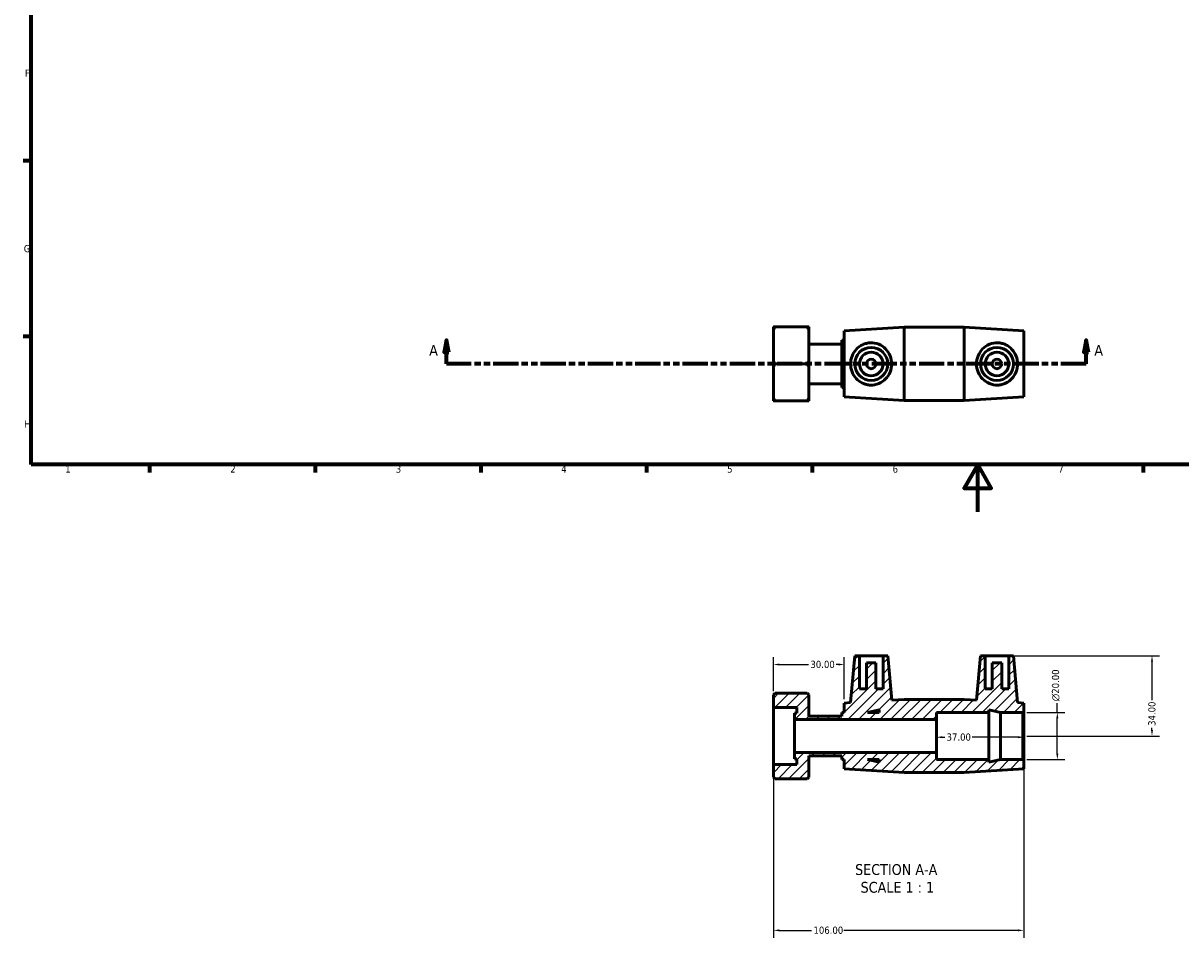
# Model space of a CAD drawing. Header units: millimetres. Extents: x 0 to 903, y -180 to 613.
# Tile 1 of 3: x 17 to 506, y -180 to 207. Entities that reach past the tile are written whole.
import ezdxf

# ---------------------------------------------------------------- set-up
doc = ezdxf.new("R2010")
doc.units = ezdxf.units.MM
doc.linetypes.add('DOUBLE_DASH_CHAIN', pattern=[1.2403, 0.6614, -0.0827, 0.1654, -0.0827, 0.1654, -0.0827])
for name, color, linetype, lineweight in [('Border (ANSI)', 7, 'Continuous', 70), ('Dimension (ANSI)', 7, 'Continuous', 25), ('Hatch (ANSI)', 7, 'Continuous', 18), ('Section Line (ANSI)', 7, 'DOUBLE_DASH_CHAIN', 70), ('Symbol (ANSI)', 7, 'Continuous', 25), ('Visible (ANSI)', 7, 'Continuous', 50)]:
    doc.layers.add(name, color=color, linetype=linetype, lineweight=lineweight)
doc.styles.add('Label Text (ANSI)', font='tahoma.ttf')
doc.styles.add('Note Text (ANSI)', font='tahoma.ttf')
doc.dimstyles.new('Default - mm (ANSI)', dxfattribs={"dimtxt": 3.048, "dimasz": 2.5, "dimexe": 3.175, "dimexo": 1.6002, "dimgap": 0.8, "dimtad": 0, "dimtoh": 1, "dimrnd": 1e-08, "dimzin": 4, "dimdsep": 46, "dimtxsty": 'Note Text (ANSI)', "dimcen": 0.09, "dimdle": 10, "dimclrd": 256, "dimclre": 256, "dimclrt": 256, "dimadec": 1, "dimazin": 1, "dimtfac": 1, "dimtofl": 0, "dimtmove": 0, "dimatfit": 3, "dimfxl": 1, "dimtolj": 1, "dimtzin": 4, "dimlwd": -1, "dimlwe": -1, "dimarcsym": 0})

# ---------------------------------------------------------------- blocks, each defined once
blk = doc.blocks.new('Borders Default Border')
at = {"layer": 'Border (ANSI)'}
for p, q in [((20, 148.5), (16.55, 148.5)), ((20, 74.25), (16.55, 74.25)), ((70.08, 20), (70.08, 16.55)), ((140.17, 20), (140.17, 16.55)), ((210.25, 20), (210.25, 16.55)), ((280.33, 20), (280.33, 16.55)), ((350.42, 20), (350.42, 16.55)), ((490.58, 20), (490.58, 16.55))]:
    blk.add_line(p, q, dxfattribs=at)
at = {"layer": 'Border (ANSI)', "flags": 128}
for points in [[(20, 20), (20, 574), (821, 574), (821, 20), (20, 20)], [(420.5, 0), (420.5, 20), (414.73, 10), (426.27, 10), (420.5, 20)]]:
    blk.add_lwpolyline(points, dxfattribs=at)
at = {"layer": 'Border (ANSI)', "char_height": 3.05, "attachment_point": 7, "style": 'Note Text (ANSI)'}
for s, insert in [('F', (17.29, 184.1)), ('G', (16.81, 109.79)), ('H', (16.97, 35.6)), ('1', (34.35, 16.55)), ('2', (104.2, 16.55)), ('3', (174.26, 16.49)), ('4', (244.23, 16.55)), ('5', (314.48, 16.49)), ('6', (384.49, 16.49)), ('7', (454.6, 16.55))]:
    blk.add_mtext(s, dxfattribs=dict(at, insert=insert))
blk = doc.blocks.new('2dTransSection0')
at = {"layer": 'Section Line (ANSI)', "linetype": 'Continuous'}
for p, q in [((195.74, 72.56), (194.74, 67.56)), ((195.74, 67.56), (195.74, 72.56)), ((196.74, 67.56), (195.74, 72.56)), ((466.4, 72.56), (465.4, 67.56)), ((466.4, 67.56), (466.4, 72.56)), ((467.4, 67.56), (466.4, 72.56)), ((194.74, 67.56), (196.74, 67.56)), ((195.74, 62.56), (195.74, 67.56)), ((465.4, 67.56), (467.4, 67.56)), ((466.4, 62.56), (466.4, 67.56)), ((206.16, 62.56), (195.74, 62.56)), ((466.4, 62.56), (455.98, 62.56))]:
    blk.add_line(p, q, dxfattribs=at)
at = {"layer": 'Section Line (ANSI)', "linetype": 'DOUBLE_DASH_CHAIN', "ltscale": 16.139694}
blk.add_line((466.4, 62.56), (195.74, 62.56), dxfattribs=at)
at = {"layer": 'Section Line (ANSI)', "linetype": 'Continuous', "flags": 128}
for points in [[(196.74, 67.56), (195.74, 72.56), (194.74, 67.56), (196.74, 67.56)], [(467.4, 67.56), (466.4, 72.56), (465.4, 67.56), (467.4, 67.56)]]:
    blk.add_lwpolyline(points, dxfattribs=at)
at = {"layer": 'Section Line (ANSI)'}
for points in [[(196.74, 67.56), (195.74, 72.56), (194.74, 67.56), (196.74, 67.56)], [(467.4, 67.56), (466.4, 72.56), (465.4, 67.56), (467.4, 67.56)]]:
    blk.add_solid(points, dxfattribs=at)
at = {"layer": 'Section Line (ANSI)', "char_height": 4.57, "attachment_point": 7, "style": 'Label Text (ANSI)'}
for insert in [(188.38, 66.06), (469.87, 66.06)]:
    blk.add_mtext('A', dxfattribs=dict(at, insert=insert))
blk = doc.blocks.new('*D7')
at = {"layer": 'Defpoints', "color": 0, "transparency": 16777216}
for p in [(439.66, -84.93), (454.2, -84.93), (439.66, -104.93)]:
    blk.add_point(p, dxfattribs=at)
at = {"layer": 'Dimension (ANSI)', "transparency": 16777216}
for p, q in [((454.2, -84.93), (454.2, -81)), ((441.26, -84.93), (457.37, -84.93)), ((454.2, -102.43), (454.2, -87.43)), ((441.26, -104.93), (457.37, -104.93))]:
    blk.add_line(p, q, dxfattribs=at)
for points in [[(453.78, -87.43), (454.62, -87.43), (454.2, -84.93)], [(453.78, -102.43), (454.62, -102.43), (454.2, -104.93)]]:
    blk.add_solid(points, dxfattribs=at)
at = {"layer": 'Dimension (ANSI)', "transparency": 16777216, "insert": (451.91, -80.2), "char_height": 3.048, "attachment_point": 1, "rotation": 90, "style": 'Note Text (ANSI)'}
blk.add_mtext('\\A1;\\fAIGDT|b0|i0;\\H3.0480;\\ln\\fTahoma|b0|i0;\\H3.0480;20.00', dxfattribs=at)
blk = doc.blocks.new('*D8')
at = {"layer": 'Defpoints', "color": 0, "transparency": 16777216}
for p in [(433.66, -60.93), (439.66, -94.93), (494.27, -94.93)]:
    blk.add_point(p, dxfattribs=at)
at = {"layer": 'Dimension (ANSI)', "transparency": 16777216}
for p, q in [((435.26, -60.93), (497.45, -60.93)), ((494.27, -63.43), (494.27, -79.79)), ((494.27, -92.43), (494.27, -91.44)), ((441.26, -94.93), (497.45, -94.93))]:
    blk.add_line(p, q, dxfattribs=at)
for points in [[(493.86, -63.43), (494.69, -63.43), (494.27, -60.93)], [(493.86, -92.43), (494.69, -92.43), (494.27, -94.93)]]:
    blk.add_solid(points, dxfattribs=at)
at = {"layer": 'Dimension (ANSI)', "transparency": 16777216, "insert": (492.69, -90.64), "char_height": 3.048, "attachment_point": 1, "rotation": 90, "style": 'Note Text (ANSI)'}
blk.add_mtext('\\A1;34.00', dxfattribs=at)
blk = doc.blocks.new('*D9')
at = {"layer": 'Defpoints', "color": 0, "transparency": 16777216}
for p in [(334.06, -106.98), (440.06, -105.33), (334.06, -177.19)]:
    blk.add_point(p, dxfattribs=at)
at = {"layer": 'Dimension (ANSI)', "transparency": 16777216}
for p, q in [((440.06, -106.93), (440.06, -180.36)), ((334.06, -108.58), (334.06, -180.36)), ((336.56, -177.19), (350.22, -177.19)), ((437.56, -177.19), (363.9, -177.19))]:
    blk.add_line(p, q, dxfattribs=at)
for points in [[(336.56, -176.77), (336.56, -177.61), (334.06, -177.19)], [(437.56, -176.77), (437.56, -177.61), (440.06, -177.19)]]:
    blk.add_solid(points, dxfattribs=at)
at = {"layer": 'Dimension (ANSI)', "transparency": 16777216, "insert": (351.02, -175.6), "char_height": 3.048, "attachment_point": 1, "style": 'Note Text (ANSI)'}
blk.add_mtext('\\A1;106.00', dxfattribs=at)
blk = doc.blocks.new('*D10')
at = {"layer": 'Defpoints', "color": 0, "transparency": 16777216}
for p in [(403.06, -94.93), (403.06, -95.44), (440.06, -94.93)]:
    blk.add_point(p, dxfattribs=at)
at = {"layer": 'Dimension (ANSI)', "transparency": 16777216}
for p, q in [((405.56, -95.44), (406.54, -95.44)), ((437.56, -95.44), (418.2, -95.44))]:
    blk.add_line(p, q, dxfattribs=at)
for points in [[(405.56, -95.02), (405.56, -95.86), (403.06, -95.44)], [(437.56, -95.02), (437.56, -95.86), (440.06, -95.44)]]:
    blk.add_solid(points, dxfattribs=at)
at = {"layer": 'Dimension (ANSI)', "transparency": 16777216, "insert": (407.34, -93.85), "char_height": 3.048, "attachment_point": 1, "style": 'Note Text (ANSI)'}
blk.add_mtext('\\A1;37.00', dxfattribs=at)
blk = doc.blocks.new('*D11')
at = {"layer": 'Defpoints', "color": 0, "transparency": 16777216}
for p in [(364.06, -64.66), (334.06, -77.56), (364.06, -80.98)]:
    blk.add_point(p, dxfattribs=at)
at = {"layer": 'Dimension (ANSI)', "transparency": 16777216}
for p, q in [((334.06, -75.96), (334.06, -61.49)), ((364.06, -79.38), (364.06, -61.49)), ((336.56, -64.66), (348.92, -64.66)), ((361.56, -64.66), (360.58, -64.66))]:
    blk.add_line(p, q, dxfattribs=at)
for points in [[(336.56, -64.25), (336.56, -65.08), (334.06, -64.66)], [(361.56, -64.25), (361.56, -65.08), (364.06, -64.66)]]:
    blk.add_solid(points, dxfattribs=at)
at = {"layer": 'Dimension (ANSI)', "transparency": 16777216, "insert": (349.72, -63.08), "char_height": 3.048, "attachment_point": 1, "style": 'Note Text (ANSI)'}
blk.add_mtext('\\A1;30.00', dxfattribs=at)

msp = doc.modelspace()

# ---------------------------------------------------------------- hatches: boundary and pattern name
at = {"layer": 'Hatch (ANSI)'}
h = msp.add_hatch(dxfattribs=at)
h.set_pattern_fill('ANSI31', color=256, scale=25.4, style=0)
h.set_pattern_definition([(45, (0, 0), (-2.245064, 2.245064), [])])
h.paths.add_polyline_path([(414.725, -79.426), (389.392, -79.426), (384.106, -79.749), (382.459, -60.926), (380.459, -60.926), (380.459, -74.926), (377.459, -74.926), (377.459, -63.926), (373.459, -63.926), (373.459, -74.926), (370.459, -74.926), (370.459, -60.926), (368.459, -60.926), (366.719, -80.813), (364.059, -80.976), (364.059, -84.926), (363.069, -84.926), (363.069, -86.485), (349.059, -86.485), (349.059, -77.561), (348.335, -76.838), (334.782, -76.838), (334.059, -77.561), (334.059, -82.867), (343.959, -82.867), (343.959, -85.279), (342.969, -85.279), (342.969, -87.926), (403.059, -87.926), (403.059, -84.926), (425.259, -84.926), (425.259, -83.877), (430.192, -84.926), (439.659, -84.926), (440.059, -84.526), (440.059, -80.976), (437.399, -80.813), (435.659, -60.926), (433.659, -60.926), (433.659, -74.926), (430.659, -74.926), (430.659, -63.926), (426.659, -63.926), (426.659, -74.926), (423.659, -74.926), (423.659, -60.926), (421.659, -60.926), (420.012, -79.749)])
h.paths.add_polyline_path([(373.925, -84.926), (378.859, -83.877), (378.859, -84.926)], flags=0)
h.paths.add_polyline_path([(389.392, -110.426), (414.725, -110.426), (440.059, -108.876), (440.059, -105.326), (439.659, -104.926), (430.192, -104.926), (425.259, -105.974), (425.259, -104.926), (403.059, -104.926), (403.059, -101.926), (342.969, -101.926), (342.969, -104.572), (343.959, -104.572), (343.959, -106.984), (334.059, -106.984), (334.059, -112.29), (334.782, -113.013), (348.335, -113.013), (349.059, -112.29), (349.059, -103.367), (363.069, -103.367), (363.069, -104.926), (364.059, -104.926), (364.059, -108.876)])
h.paths.add_polyline_path([(378.859, -105.974), (373.925, -104.926), (378.859, -104.926)], flags=0)

# ---------------------------------------------------------------- linework, layer by layer
at = {"layer": 'Visible (ANSI)'}
for p, q in [((334.059, 76.884), (334.059, 78.228)), ((334.059, 63.906), (334.059, 76.884)), ((348.335, 78.228), (334.782, 78.228)), ((349.059, 78.228), (349.059, 76.884)), ((349.059, 76.884), (349.059, 63.906)), ((364.059, 76.513), (389.392, 78.063)), ((364.059, 48.613), (364.059, 76.513)), ((389.392, 47.063), (389.392, 78.063)), ((389.392, 78.063), (414.725, 78.063)), ((414.725, 47.063), (414.725, 78.063)), ((440.059, 76.513), (414.725, 78.063)), ((440.059, 48.613), (440.059, 76.513)), ((349.059, 71.004), (363.069, 71.004)), ((363.069, 52.563), (363.069, 72.563)), ((363.069, 72.563), (364.059, 72.563)), ((334.059, 61.22), (334.059, 63.906)), ((349.059, 63.906), (349.059, 61.22)), ((334.059, 48.242), (334.059, 61.22)), ((348.335, 62.563), (334.782, 62.563)), ((349.059, 61.22), (349.059, 48.242)), ((349.059, 54.122), (363.069, 54.122)), ((363.069, 52.563), (364.059, 52.563)), ((334.059, 46.899), (334.059, 48.242)), ((334.782, 46.899), (348.335, 46.899)), ((349.059, 48.242), (349.059, 46.899)), ((364.059, 48.613), (389.392, 47.063)), ((389.392, 47.063), (414.725, 47.063)), ((440.059, 48.613), (414.725, 47.063)), ((368.459, -60.926), (366.719, -80.813)), ((370.459, -60.926), (368.459, -60.926)), ((370.459, -74.926), (370.459, -60.926)), ((370.459, -60.926), (380.459, -60.926)), ((382.459, -60.926), (380.459, -60.926)), ((380.459, -60.926), (380.459, -74.926)), ((384.106, -79.749), (382.459, -60.926)), ((421.659, -60.926), (420.012, -79.749)), ((423.659, -60.926), (421.659, -60.926)), ((423.659, -74.926), (423.659, -60.926)), ((423.659, -60.926), (433.659, -60.926)), ((435.659, -60.926), (433.659, -60.926)), ((433.659, -60.926), (433.659, -74.926)), ((437.399, -80.813), (435.659, -60.926)), ((377.459, -63.926), (373.459, -63.926)), ((373.459, -63.926), (373.459, -74.926)), ((377.459, -74.926), (377.459, -63.926)), ((430.659, -63.926), (426.659, -63.926)), ((426.659, -63.926), (426.659, -74.926)), ((430.659, -74.926), (430.659, -63.926)), ((334.782, -76.838), (334.059, -77.561)), ((334.059, -77.561), (334.059, -82.867)), ((348.335, -76.838), (334.782, -76.838)), ((349.059, -77.561), (348.335, -76.838)), ((349.059, -86.485), (349.059, -77.561)), ((373.459, -74.926), (370.459, -74.926)), ((380.459, -74.926), (377.459, -74.926)), ((426.659, -74.926), (423.659, -74.926)), ((433.659, -74.926), (430.659, -74.926)), ((334.059, -82.867), (343.959, -82.867)), ((334.059, -106.984), (334.059, -82.867)), ((343.959, -82.867), (343.959, -85.279)), ((366.719, -80.813), (364.059, -80.976)), ((364.059, -80.976), (364.059, -84.926)), ((389.392, -79.426), (384.106, -79.749)), ((414.725, -79.426), (389.392, -79.426)), ((420.012, -79.749), (414.725, -79.426)), ((440.059, -80.976), (437.399, -80.813)), ((440.059, -84.526), (440.059, -80.976)), ((343.959, -85.279), (342.969, -85.279)), ((342.969, -85.279), (342.969, -87.926)), ((342.969, -87.926), (403.059, -87.926)), ((342.969, -101.926), (342.969, -87.926)), ((363.069, -86.485), (349.059, -86.485)), ((364.059, -84.926), (363.069, -84.926)), ((363.069, -84.926), (363.069, -86.485)), ((373.925, -84.926), (378.859, -83.877)), ((378.859, -84.926), (373.925, -84.926)), ((378.859, -83.877), (378.859, -84.926)), ((403.059, -87.926), (403.059, -84.926)), ((403.059, -84.926), (425.259, -84.926)), ((403.059, -101.926), (403.059, -87.926)), ((425.259, -84.926), (425.259, -83.877)), ((425.259, -83.877), (430.192, -84.926)), ((425.259, -104.926), (425.259, -84.926)), ((430.192, -84.926), (439.659, -84.926)), ((430.192, -104.926), (430.192, -84.926)), ((439.659, -84.926), (440.059, -84.526)), ((439.659, -84.926), (439.659, -104.926)), ((440.059, -105.326), (440.059, -84.526)), ((403.059, -101.926), (342.969, -101.926)), ((342.969, -101.926), (342.969, -104.572)), ((403.059, -104.926), (403.059, -101.926)), ((343.959, -106.984), (334.059, -106.984)), ((334.059, -106.984), (334.059, -112.29)), ((342.969, -104.572), (343.959, -104.572)), ((343.959, -104.572), (343.959, -106.984)), ((349.059, -112.29), (349.059, -103.367)), ((349.059, -103.367), (363.069, -103.367)), ((363.069, -103.367), (363.069, -104.926)), ((363.069, -104.926), (364.059, -104.926)), ((364.059, -104.926), (364.059, -108.876)), ((378.859, -105.974), (373.925, -104.926)), ((373.925, -104.926), (378.859, -104.926)), ((378.859, -104.926), (378.859, -105.974)), ((425.259, -104.926), (403.059, -104.926)), ((430.192, -104.926), (425.259, -105.974)), ((425.259, -105.974), (425.259, -104.926)), ((439.659, -104.926), (430.192, -104.926)), ((440.059, -105.326), (439.659, -104.926)), ((440.059, -108.876), (440.059, -105.326)), ((334.059, -112.29), (334.782, -113.013)), ((348.335, -113.013), (349.059, -112.29)), ((364.059, -108.876), (389.392, -110.426)), ((389.392, -110.426), (414.725, -110.426)), ((414.725, -110.426), (440.059, -108.876)), ((348.335, -113.013), (334.782, -113.013))]:
    msp.add_line(p, q, dxfattribs=at)
for centre, radius in [((375.459, 62.563), 7), ((428.659, 62.563), 7), ((375.459, 62.563), 5), ((375.459, 62.563), 2), ((428.659, 62.563), 5), ((428.659, 62.563), 2)]:
    msp.add_circle(centre, radius, dxfattribs=at)
for points in [[(334.782, 78.228), (334.387, 78.228), (334.059, 78.228)], [(334.059, 76.884), (334.387, 77.542), (334.782, 78.228)], [(349.059, 78.228), (348.731, 78.228), (348.335, 78.228)], [(348.335, 78.228), (348.731, 77.542), (349.059, 76.884)], [(334.782, 62.563), (334.387, 63.248), (334.059, 63.906)], [(349.059, 63.906), (348.731, 63.248), (348.335, 62.563)], [(334.059, 61.22), (334.387, 61.878), (334.782, 62.563)], [(348.335, 62.563), (348.731, 61.878), (349.059, 61.22)], [(334.782, 46.899), (334.387, 47.584), (334.059, 48.242)], [(334.059, 46.899), (334.387, 46.899), (334.782, 46.899)], [(349.059, 48.242), (348.731, 47.584), (348.335, 46.899)], [(348.335, 46.899), (348.731, 46.899), (349.059, 46.899)]]:
    msp.add_rational_spline(points, [1, 1.00095849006, 1], degree=2, dxfattribs=at)
for points, knots in [([(375.085, 53.608), (374.531, 53.629), (373.966, 53.706), (372.857, 53.977), (372.313, 54.17), (370.767, 54.902), (369.848, 55.6), (368.406, 57.158), (367.776, 58.134), (366.932, 60.28), (366.719, 61.453), (366.719, 63.673), (366.932, 64.846), (367.776, 66.992), (368.406, 67.968), (369.848, 69.526), (370.767, 70.224), (372.313, 70.956), (372.857, 71.149), (373.966, 71.42), (374.531, 71.498), (376.292, 71.564), (377.526, 71.337), (379.753, 70.411), (380.75, 69.711), (382.295, 68.126), (382.966, 67.139), (383.872, 64.938), (384.106, 63.723), (384.106, 61.404), (383.872, 60.188), (382.966, 57.987), (382.295, 57), (380.75, 55.416), (379.753, 54.715), (377.526, 53.789), (376.292, 53.563), (375.085, 53.608)], [0, 0, 0, 0, 0.166647, 0.166647, 0.333294, 0.333294, 0.666588, 0.666588, 0.9995766, 0.9995766, 1.3325652, 1.3325652, 1.6655539, 1.6655539, 1.9985425, 1.9985425, 2.3318365, 2.3318365, 2.4984835, 2.4984835, 2.6651305, 2.6651305, 3.0277371, 3.0277371, 3.3903438, 3.3903438, 3.7381856, 3.7381856, 4.0860274, 4.0860274, 4.4338692, 4.4338692, 4.781711, 4.781711, 5.1443176, 5.1443176, 5.5069243, 5.5069243, 5.5069243, 5.5069243]), ([(429.032, 53.608), (427.826, 53.563), (426.591, 53.789), (424.364, 54.715), (423.368, 55.416), (421.822, 57), (421.151, 57.987), (420.245, 60.188), (420.012, 61.404), (420.012, 63.723), (420.245, 64.938), (421.151, 67.139), (421.822, 68.126), (423.368, 69.711), (424.364, 70.411), (426.591, 71.337), (427.826, 71.564), (429.587, 71.498), (430.152, 71.42), (431.26, 71.149), (431.804, 70.956), (433.351, 70.224), (434.269, 69.526), (435.711, 67.968), (436.341, 66.992), (437.185, 64.846), (437.399, 63.673), (437.399, 61.453), (437.185, 60.28), (436.341, 58.134), (435.711, 57.158), (434.269, 55.6), (433.351, 54.902), (431.804, 54.17), (431.26, 53.977), (430.152, 53.706), (429.587, 53.629), (429.032, 53.608)], [0, 0, 0, 0, 0.3626066, 0.3626066, 0.7252133, 0.7252133, 1.0730551, 1.0730551, 1.4208969, 1.4208969, 1.7687387, 1.7687387, 2.1165805, 2.1165805, 2.4791872, 2.4791872, 2.8417938, 2.8417938, 3.0084408, 3.0084408, 3.1750878, 3.1750878, 3.5083818, 3.5083818, 3.8413704, 3.8413704, 4.174359, 4.174359, 4.5073477, 4.5073477, 4.8403363, 4.8403363, 5.1736303, 5.1736303, 5.3402773, 5.3402773, 5.5069243, 5.5069243, 5.5069243, 5.5069243])]:
    msp.add_open_spline(points, degree=3, knots=knots, dxfattribs=at)

# ---------------------------------------------------------------- block references
msp.add_blockref('Borders Default Border', (0, 0))
at = {"layer": 'Section Line (ANSI)'}
msp.add_blockref('2dTransSection0', (0, 0), dxfattribs=at)

# ---------------------------------------------------------------- texts
at = {"layer": 'Symbol (ANSI)', "char_height": 4.572, "attachment_point": 7, "style": 'Label Text (ANSI)'}
for s, insert in [('SECTION A-A', (368.634, -153.819)), ('SCALE 1 : 1', (370.954, -161.332))]:
    msp.add_mtext(s, dxfattribs=dict(at, insert=insert))

# ---------------------------------------------------------------- dimensions: what is measured, and where the dimension line sits
at = {"layer": 'Dimension (ANSI)'}
for base, p1, p2, angle, override, picture, middle in [((364.059, -64.664), (334.059, -77.561), (364.059, -80.976), 180, {"dimtoh": 0, "dimdec": 2, "dimtp": 0, "dimtm": 0, "dimtdec": 2, "dimatfit": 1}, '*D11', (354.749, -64.664)), ((494.273, -94.926), (433.659, -60.926), (439.659, -94.926), 90, {"dimtoh": 0, "dimdec": 2, "dimtp": 0, "dimtm": 0, "dimtdec": 2, "dimatfit": 1}, '*D8', (494.273, -85.616)), ((403.059, -95.44), (440.059, -94.926), (403.059, -94.926), 180, {"dimtoh": 0, "dimdec": 2, "dimse1": 1, "dimse2": 1, "dimtp": 0, "dimtm": 0, "dimtdec": 2, "dimatfit": 1}, '*D10', (412.368, -95.44)), ((334.059, -177.19), (440.059, -105.326), (334.059, -106.984), 180, {"dimtoh": 0, "dimdec": 2, "dimtp": 0, "dimtm": 0, "dimtdec": 2, "dimatfit": 1}, '*D9', (357.059, -177.19))]:
    dim = msp.add_linear_dim(base=base, p1=p1, p2=p2, angle=angle, dimstyle='Default - mm (ANSI)', override=override, dxfattribs=at)
    dim.commit()
    dim.dimension.update_dxf_attribs({"geometry": picture, "text_midpoint": middle, "dimtype": 160})
dim = msp.add_linear_dim(base=(454.199, -84.926), p1=(439.659, -104.926), p2=(439.659, -84.926), angle=90, text='\\fAIGDT|b0|i0;\\H3.0480;\\ln\\fTahoma|b0|i0;\\H3.0480;<>', dimstyle='Default - mm (ANSI)', override={"dimtoh": 0, "dimdec": 2, "dimtp": 0, "dimtm": 0, "dimtdec": 2, "dimatfit": 2}, dxfattribs=at)
dim.commit()
dim.dimension.update_dxf_attribs({"geometry": '*D7', "text_midpoint": (454.199, -73.426), "dimtype": 160})

doc.saveas('drawing.dxf')
